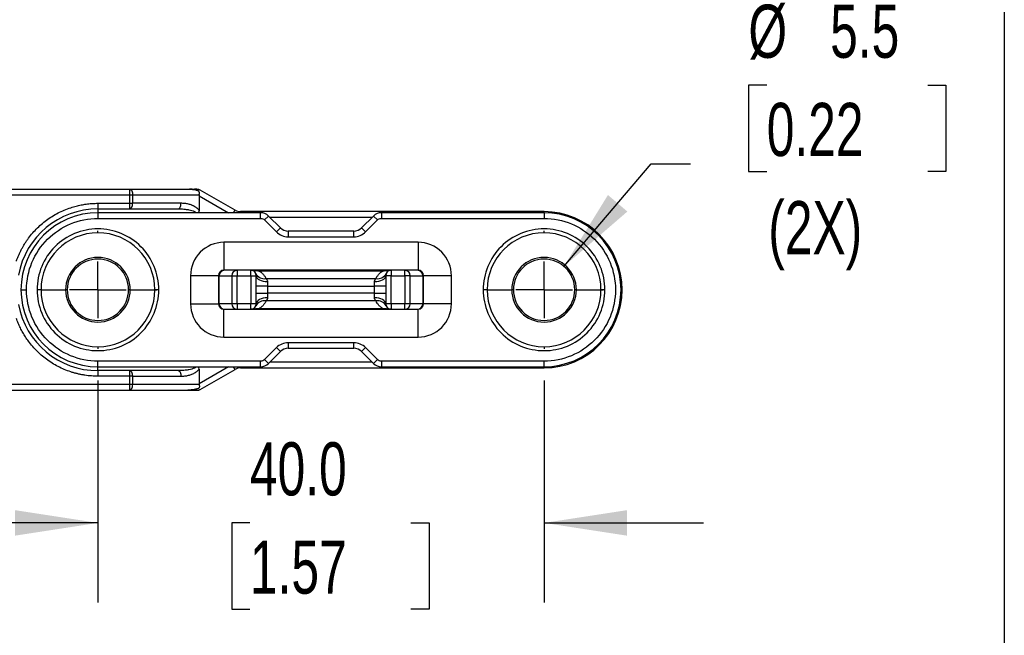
# Model space of a CAD drawing. Header units: millimetres. Extents: x 16 to 683, y 16 to 524.
# Tile 26 of 38: x 436 to 534, y 368 to 429. Entities that reach past the tile are written whole.
import ezdxf

# ---------------------------------------------------------------- set-up
doc = ezdxf.new("R2010")
doc.units = ezdxf.units.MM
doc.header["$LTSCALE"] = 2.5
doc.linetypes.add('CENTERX2', pattern=[20.32, 12.7, -2.54, 2.54, -2.54])
doc.layers.add('CENTER', color=40, linetype='CENTERX2')
doc.layers.add('DIMENSIONS', color=140, linetype='Continuous', lineweight=25)
doc.styles.add('SLDTEXTSTYLE0', font='TXT', dxfattribs={"width": 0.7})
doc.dimstyles.new('SLDDIMSTYLE13', dxfattribs={"dimtxt": 5.39502, "dimasz": 8.255, "dimexe": 0, "dimexo": 0.0625, "dimgap": 1.348755, "dimtad": 0, "dimtih": 1, "dimtoh": 1, "dimlfac": 0.9, "dimrnd": 1e-09, "dimzin": 4, "dimdsep": 46, "dimtxsty": 'SLDTEXTSTYLE0', "dimsah": 1, "dimcen": 0.09, "dimadec": 0, "dimazin": 1, "dimtfac": 1, "dimtmove": 0, "dimatfit": 0, "dimfxl": 0, "dimfrac": 2, "dimtolj": 1, "dimtzin": 12, "dimarcsym": 0})
doc.dimstyles.new('SLDDIMSTYLE14', dxfattribs={"dimtxt": 5.39502, "dimasz": 8.255, "dimexe": 0, "dimexo": 0.0625, "dimgap": 1.348755, "dimtad": 0, "dimtih": 1, "dimtoh": 1, "dimlfac": 0.9, "dimrnd": 1e-09, "dimzin": 12, "dimdsep": 46, "dimtxsty": 'SLDTEXTSTYLE0', "dimsah": 1, "dimcen": 0, "dimadec": 0, "dimazin": 3, "dimtfac": 1, "dimtofl": 0, "dimtmove": 0, "dimatfit": 3, "dimfxl": 0, "dimfrac": 2, "dimtolj": 1, "dimtzin": 12, "dimarcsym": 0})

# ---------------------------------------------------------------- blocks, each defined once
blk = doc.blocks.new('_D_31')
at = {"layer": 'DIMENSIONS'}
for p, q in [((510.492, 422.686), (508.681, 422.686)), ((508.681, 422.686), (508.681, 414.112)), ((526.524, 422.686), (528.336, 422.686)), ((528.336, 422.686), (528.336, 414.112)), ((490.287, 404.651), (498.973, 414.852)), ((498.973, 414.852), (502.9, 414.852)), ((508.681, 414.112), (510.492, 414.112)), ((528.336, 414.112), (526.524, 414.112))]:
    blk.add_line(p, q, dxfattribs=at)
blk.add_solid([(490.287, 404.651), (496.606, 410.113), (494.672, 411.759)], dxfattribs=at)
at = {"layer": 'DIMENSIONS', "char_height": 5.2917, "attachment_point": 1, "style": 'SLDTEXTSTYLE0'}
for s, insert in [('%%c', (508.664, 430.715)), ('5.5', (516.809, 430.715)), ('0.22', (510.492, 420.933)), ('(2X)', (510.644, 411.151))]:
    blk.add_mtext(s, dxfattribs=dict(at, insert=insert))
blk = doc.blocks.new('_D_32')
at = {"layer": 'DIMENSIONS'}
for p, q in [((443.862, 393.271), (443.862, 371.167)), ((488.306, 393.271), (488.306, 371.167)), ((443.862, 379.105), (427.987, 379.105)), ((459.005, 379.105), (457.193, 379.105)), ((457.193, 379.105), (457.193, 370.53)), ((475.037, 379.105), (476.848, 379.105)), ((476.848, 379.105), (476.848, 370.53)), ((488.306, 379.105), (504.181, 379.105)), ((457.193, 370.53), (459.005, 370.53)), ((476.848, 370.53), (475.037, 370.53))]:
    blk.add_line(p, q, dxfattribs=at)
for points in [[(443.862, 379.105), (435.607, 380.375), (435.607, 377.835)], [(488.306, 379.105), (496.561, 377.835), (496.561, 380.375)]]:
    blk.add_solid(points, dxfattribs=at)
at = {"layer": 'DIMENSIONS', "char_height": 5.2917, "attachment_point": 1, "style": 'SLDTEXTSTYLE0'}
for s, insert in [('40.0', (459.005, 387.134)), ('1.57', (459.005, 377.352))]:
    blk.add_mtext(s, dxfattribs=dict(at, insert=insert))
blk = doc.blocks.new('SW_CENTERMARKSYMBOL_14')
at = {"layer": 'CENTER', "color": 0}
for p, q in [((0, 5.644), (0, 5.878)), ((0, 0), (0, 2.822)), ((-5.644, 0), (-5.878, 0)), ((0, 0), (-2.822, 0)), ((0, 0), (0, -2.822)), ((0, 0), (2.822, 0)), ((5.644, 0), (5.878, 0)), ((0, -5.644), (0, -5.878))]:
    blk.add_line(p, q, dxfattribs=at)
blk = doc.blocks.new('SW_CENTERMARKSYMBOL_15')
at = {"layer": 'CENTER', "color": 0}
for p, q in [((0, 5.644), (0, 5.878)), ((0, 0), (0, 2.822)), ((-5.644, 0), (-5.878, 0)), ((0, 0), (-2.822, 0)), ((0, 0), (0, -2.822)), ((0, 0), (2.822, 0)), ((5.644, 0), (5.878, 0)), ((0, -5.644), (0, -5.878))]:
    blk.add_line(p, q, dxfattribs=at)

msp = doc.modelspace()

# ---------------------------------------------------------------- linework, layer by layer
for p, q in [((447.046147, 412.324104), (426.639452, 412.324104)), ((447.046147, 411.768548), (447.046147, 412.324104)), ((452.819649, 412.324104), (447.046147, 412.324104)), ((457.521928, 410.250742), (454.059678, 412.249674)), ((427.916475, 411.768548), (447.046147, 411.768548)), ((447.046147, 410.935215), (447.046147, 411.768548)), ((447.046147, 411.768548), (447.323924, 411.768548)), ((447.323924, 410.935215), (447.323924, 411.768548)), ((447.323924, 411.768548), (453.94063, 411.768548)), ((453.93076, 411.682604), (453.93076, 410.22393)), ((453.93076, 411.682604), (456.861101, 409.990771)), ((443.861674, 410.935215), (447.046147, 410.935215)), ((443.861674, 410.935215), (443.861674, 410.37966)), ((443.861674, 410.37966), (447.046147, 410.37966)), ((443.861674, 410.37966), (443.861674, 409.990771)), ((447.046147, 410.37966), (447.046147, 410.935215)), ((447.046147, 410.935215), (447.323924, 410.935215)), ((447.046147, 410.37966), (451.857399, 410.37966)), ((452.135177, 410.935215), (447.323924, 410.935215)), ((457.371833, 409.990771), (457.521928, 410.250742)), ((488.306118, 410.101882), (458.077484, 410.101882)), ((458.077484, 410.101882), (458.077484, 409.990771)), ((488.306118, 409.990771), (488.306118, 410.101882)), ((443.861674, 409.990771), (443.861674, 409.435215)), ((460.068103, 409.990771), (443.861674, 409.990771)), ((443.861674, 409.435215), (460.068103, 409.435215)), ((460.068103, 409.435215), (460.068103, 409.990771)), ((460.46094, 409.272497), (460.853778, 409.665334)), ((460.46094, 409.272497), (461.6434, 408.090037)), ((462.036237, 408.482874), (460.853778, 409.665334)), ((460.972785, 409.546326), (471.195007, 409.546326)), ((471.314015, 409.665334), (470.131555, 408.482874)), ((470.524392, 408.090037), (471.706852, 409.272497)), ((471.314015, 409.665334), (471.706852, 409.272497)), ((488.306118, 409.990771), (472.099689, 409.990771)), ((472.099689, 409.990771), (472.099689, 409.435215)), ((472.099689, 409.435215), (488.306118, 409.435215)), ((488.306118, 409.990771), (488.306118, 409.435215)), ((462.036237, 408.482874), (461.6434, 408.090037)), ((462.821911, 408.157437), (462.821911, 407.601882)), ((469.345881, 408.157437), (462.821911, 408.157437)), ((469.345881, 407.601882), (469.345881, 408.157437)), ((470.524392, 408.090037), (470.131555, 408.482874)), ((462.821911, 407.601882), (469.345881, 407.601882)), ((456.41723, 407.046326), (456.41723, 404.268548)), ((475.750563, 407.046326), (456.41723, 407.046326)), ((475.750563, 407.046326), (475.750563, 404.268548)), ((457.732411, 404.268548), (456.47402, 404.268548)), ((457.732411, 404.268548), (457.732411, 403.712993)), ((459.083896, 404.268548), (457.732411, 404.268548)), ((459.083896, 403.712993), (459.083896, 404.268548)), ((459.890897, 404.209006), (459.890897, 404.268548)), ((472.276895, 404.268548), (459.890897, 404.268548)), ((459.890897, 404.209004), (472.276895, 404.209004)), ((472.276895, 404.209004), (472.276895, 404.268548)), ((473.083896, 404.268548), (473.083896, 403.712993)), ((474.435381, 404.268548), (473.083896, 404.268548)), ((474.435381, 403.712993), (474.435381, 404.268548)), ((475.693773, 404.268548), (474.435381, 404.268548)), ((455.861674, 403.712993), (453.083896, 403.712993)), ((453.083896, 403.712993), (453.083896, 400.935215)), ((455.861674, 403.712993), (455.937394, 403.712993)), ((455.861674, 403.712993), (455.861674, 400.935215)), ((455.937394, 403.712993), (457.195786, 403.712993)), ((455.937394, 400.935215), (455.937394, 403.712993)), ((457.195786, 403.712993), (457.732411, 403.712993)), ((457.195786, 403.712993), (457.195786, 400.935215)), ((457.732411, 400.935215), (457.732411, 403.712993)), ((457.732411, 403.712993), (459.083896, 403.712993)), ((459.083896, 403.712993), (459.639452, 403.712993)), ((459.083896, 403.712993), (459.083896, 400.935215)), ((459.639452, 400.935215), (459.639452, 403.712993)), ((460.603804, 403.434598), (471.563989, 403.434598)), ((472.528341, 403.712993), (472.528341, 400.935215)), ((473.083896, 403.712993), (472.528341, 403.712993)), ((473.083896, 400.935215), (473.083896, 403.712993)), ((473.083896, 403.712993), (474.435381, 403.712993)), ((474.435381, 403.712993), (474.435381, 400.935215)), ((474.972007, 403.712993), (474.435381, 403.712993)), ((474.972007, 400.935215), (474.972007, 403.712993)), ((474.972007, 403.712993), (476.230398, 403.712993)), ((476.230398, 403.712993), (476.230398, 400.935215)), ((476.230398, 403.712993), (476.306118, 403.712993)), ((476.306118, 400.935215), (476.306118, 403.712993)), ((479.083896, 403.712993), (476.306118, 403.712993)), ((479.083896, 400.935215), (479.083896, 403.712993)), ((436.195007, 402.324104), (436.750563, 402.324104)), ((438.191059, 402.324104), (437.798222, 402.324104)), ((438.191059, 402.324104), (440.6434, 402.324104)), ((440.806118, 402.324104), (440.6434, 402.324104)), ((447.079948, 402.324104), (446.91723, 402.324104)), ((447.079948, 402.324104), (449.532289, 402.324104)), ((449.925126, 402.324104), (449.532289, 402.324104)), ((460.750563, 402.664798), (459.639452, 402.664798)), ((460.750563, 403.130662), (460.750563, 402.664798)), ((460.750563, 402.664798), (460.750563, 401.98341)), ((460.750563, 402.664798), (471.41723, 402.664798)), ((471.41723, 402.664798), (471.41723, 403.130662)), ((471.41723, 401.98341), (471.41723, 402.664798)), ((472.528341, 402.664798), (471.41723, 402.664798)), ((482.635504, 402.324104), (482.242666, 402.324104)), ((482.635504, 402.324104), (485.087844, 402.324104)), ((485.250563, 402.324104), (485.087844, 402.324104)), ((491.524392, 402.324104), (491.361674, 402.324104)), ((491.524392, 402.324104), (493.976733, 402.324104)), ((494.36957, 402.324104), (493.976733, 402.324104)), ((495.972785, 402.324104), (496.083896, 402.324104)), ((459.639452, 401.98341), (460.750563, 401.98341)), ((471.563989, 401.21361), (460.603804, 401.21361)), ((460.750563, 401.98341), (460.750563, 401.517546)), ((471.41723, 401.98341), (460.750563, 401.98341)), ((471.41723, 401.98341), (472.528341, 401.98341)), ((471.41723, 401.517546), (471.41723, 401.98341)), ((453.083896, 400.935215), (455.861674, 400.935215)), ((455.937394, 400.935215), (455.861674, 400.935215)), ((457.195786, 400.935215), (455.937394, 400.935215)), ((456.41723, 397.601882), (456.41723, 400.37966)), ((456.47402, 400.37966), (457.732411, 400.37966)), ((457.732411, 400.935215), (457.195786, 400.935215)), ((459.083896, 400.935215), (457.732411, 400.935215)), ((457.732411, 400.935215), (457.732411, 400.37966)), ((457.732411, 400.37966), (459.083896, 400.37966)), ((459.639452, 400.935215), (459.083896, 400.935215)), ((459.083896, 400.37966), (459.083896, 400.935215)), ((472.276895, 400.439204), (459.890897, 400.439204)), ((459.890897, 400.439204), (459.890897, 400.37966)), ((459.890897, 400.37966), (472.276895, 400.37966)), ((472.276895, 400.439202), (472.276895, 400.37966)), ((473.083896, 400.935215), (472.528341, 400.935215)), ((473.083896, 400.935215), (473.083896, 400.37966)), ((474.435381, 400.935215), (473.083896, 400.935215)), ((473.083896, 400.37966), (474.435381, 400.37966)), ((474.972007, 400.935215), (474.435381, 400.935215)), ((474.435381, 400.37966), (474.435381, 400.935215)), ((474.435381, 400.37966), (475.693773, 400.37966)), ((476.230398, 400.935215), (474.972007, 400.935215)), ((475.750563, 397.601882), (475.750563, 400.37966)), ((476.230398, 400.935215), (476.306118, 400.935215)), ((479.083896, 400.935215), (476.306118, 400.935215)), ((456.41723, 397.601882), (475.750563, 397.601882)), ((461.6434, 396.558171), (460.46094, 395.375711)), ((461.6434, 396.558171), (462.036237, 396.165334)), ((469.345881, 397.046326), (462.821911, 397.046326)), ((462.821911, 397.046326), (462.821911, 396.490771)), ((462.821911, 396.490771), (469.345881, 396.490771)), ((469.345881, 396.490771), (469.345881, 397.046326)), ((470.131555, 396.165334), (470.524392, 396.558171)), ((471.706852, 395.375711), (470.524392, 396.558171)), ((460.853778, 394.982874), (460.46094, 395.375711)), ((460.853778, 394.982874), (462.036237, 396.165334)), ((470.131555, 396.165334), (471.314015, 394.982874)), ((471.706852, 395.375711), (471.314015, 394.982874)), ((460.068103, 395.212993), (443.861674, 395.212993)), ((443.861674, 394.657437), (443.861674, 395.212993)), ((443.861674, 394.657437), (460.068103, 394.657437)), ((443.861674, 394.268548), (443.861674, 394.657437)), ((456.861101, 394.657437), (453.93076, 392.965604)), ((453.93076, 394.424278), (453.93076, 392.965604)), ((454.059678, 392.398534), (457.521928, 394.397466)), ((457.521928, 394.397466), (457.371833, 394.657437)), ((458.077484, 394.657437), (458.077484, 394.546326)), ((458.077484, 394.546326), (488.306118, 394.546326)), ((460.068103, 394.657437), (460.068103, 395.212993)), ((471.195007, 395.101882), (460.972785, 395.101882)), ((488.306118, 395.212993), (472.099689, 395.212993)), ((472.099689, 395.212993), (472.099689, 394.657437)), ((472.099689, 394.657437), (488.306118, 394.657437)), ((488.306118, 394.657437), (488.306118, 395.212993)), ((488.306118, 394.657437), (488.306118, 394.546326)), ((447.046147, 394.268548), (443.861674, 394.268548)), ((443.861674, 394.268548), (443.861674, 393.712993)), ((447.046147, 393.712993), (443.861674, 393.712993)), ((447.046147, 393.712993), (447.046147, 394.268548)), ((451.857399, 394.268548), (447.046147, 394.268548)), ((447.046147, 392.87966), (447.046147, 393.712993)), ((447.323924, 393.712993), (447.046147, 393.712993)), ((447.323924, 392.87966), (447.323924, 393.712993)), ((447.323924, 393.712993), (452.135177, 393.712993)), ((447.046147, 392.87966), (427.916475, 392.87966)), ((447.046147, 392.324104), (447.046147, 392.87966)), ((447.323924, 392.87966), (447.046147, 392.87966)), ((453.94063, 392.87966), (447.323924, 392.87966)), ((426.639452, 392.324104), (447.046147, 392.324104)), ((447.046147, 392.324104), (452.819649, 392.324104)), ((452.819649, 392.324104), (453.7819, 392.324104))]:
    msp.add_line(p, q)
at = {"flags": 128}
for points in [[(447.046147, 412.324104), (447.100338, 412.313429), (447.152448, 412.281815), (447.200472, 412.230476), (447.242565, 412.161386), (447.27711, 412.077199), (447.30278, 411.98115), (447.318587, 411.876932), (447.323924, 411.768548)], [(451.857399, 410.37966), (451.911591, 410.390334), (451.9637, 410.421949), (452.011724, 410.473288), (452.053817, 410.542378), (452.088363, 410.626565), (452.114032, 410.722613), (452.129839, 410.826832), (452.135177, 410.935215)], [(459.639452, 403.712993), (459.660801, 403.599386), (459.72403, 403.490145), (459.826708, 403.389467), (459.964889, 403.301223), (460.133263, 403.228803), (460.325359, 403.17499), (460.533796, 403.141852), (460.750563, 403.130662)], [(471.41723, 403.130662), (471.633997, 403.141852), (471.842433, 403.17499), (472.03453, 403.228803), (472.202904, 403.301223), (472.341085, 403.389467), (472.443762, 403.490145), (472.506991, 403.599386), (472.528341, 403.712993)], [(460.750563, 401.517546), (460.533796, 401.506356), (460.325359, 401.473218), (460.133263, 401.419405), (459.964889, 401.346985), (459.826708, 401.258741), (459.72403, 401.158063), (459.660801, 401.048822), (459.639452, 400.935215)], [(472.528341, 400.935215), (472.506991, 401.048822), (472.443762, 401.158063), (472.341085, 401.258741), (472.202904, 401.346985), (472.03453, 401.419405), (471.842433, 401.473218), (471.633997, 401.506356), (471.41723, 401.517546)], [(451.857399, 394.268548), (451.911591, 394.257874), (451.9637, 394.226259), (452.011724, 394.17492), (452.053817, 394.10583), (452.088363, 394.021643), (452.114032, 393.925595), (452.129839, 393.821376), (452.135177, 393.712993)]]:
    msp.add_lwpolyline(points, dxfattribs=at)
for centre, radius, start, end in [((453.7819, 411.768548), 0.555556, 60, 90), ((443.861674, 402.324104), 8.055556, 90, 169.61249729), ((458.077484, 411.212993), 1.111111, 240, 270), ((488.306118, 402.324104), 7.777778, 0, 90), ((443.861674, 402.324104), 7.666667, 90, 180), ((460.068103, 408.87966), 1.111111, 45, 90), ((472.099689, 408.87966), 1.111111, 90, 135), ((488.306118, 402.324104), 7.666667, 0, 90), ((462.821911, 409.268548), 1.111111, 225, 270), ((469.345881, 409.268548), 1.111111, 270, 315), ((443.861674, 402.324104), 5.670615, 0, 180), ((488.306118, 402.324104), 5.670615, 0, 180), ((443.861674, 402.324104), 3.218274, 0, 180), ((443.861674, 402.324104), 3.055556, 0, 180), ((488.306118, 402.324104), 3.218274, 0, 180), ((488.306118, 402.324104), 3.055556, 0, 180), ((456.41723, 403.712993), 0.555556, 90, 180), ((456.483652, 403.722297), 0.546337, 91.01018511, 180.9757605), ((457.742043, 403.722297), 0.546337, 91.01018511, 180.9757605), ((459.083896, 403.712993), 0.555556, 0, 90), ((473.083896, 403.712993), 0.555556, 90, 180), ((474.425749, 403.722297), 0.546337, 359.0242395, 88.98981489), ((475.684141, 403.722297), 0.546337, 359.0242395, 88.98981489), ((475.750563, 403.712993), 0.555556, 0, 90), ((460.443465, 404.380762), 0.959653, 207.27800794, 279.61805578), ((471.724327, 404.380762), 0.959653, 260.38194014, 332.72204344), ((443.861674, 402.324104), 7.666667, 180, 270), ((443.861674, 402.324104), 5.670615, 180, 0), ((443.861674, 402.324104), 3.218274, 180, 0), ((443.861674, 402.324104), 3.055556, 180, 0), ((488.306118, 402.324104), 5.670615, 180, 0), ((488.306118, 402.324104), 3.218274, 180, 0), ((488.306118, 402.324104), 3.055556, 180, 0), ((488.306118, 402.324104), 7.666667, 270, 0), ((488.306118, 402.324104), 7.777778, 270, 0), ((460.443465, 400.267446), 0.959653, 80.38194014, 152.72204345), ((471.724327, 400.267446), 0.959653, 27.27800794, 99.61805578), ((443.861674, 402.324104), 8.055556, 190.38750271, 270), ((456.41723, 400.935215), 0.555556, 180, 270), ((456.483652, 400.925911), 0.546337, 179.0242395, 268.98981489), ((457.742043, 400.925911), 0.546337, 179.0242395, 268.98981489), ((459.083896, 400.935215), 0.555556, 270, 0), ((473.083896, 400.935215), 0.555556, 180, 270), ((474.425749, 400.925911), 0.546337, 271.01018511, 0.9757605), ((475.684141, 400.925911), 0.546337, 271.01018511, 0.9757605), ((475.750563, 400.935215), 0.555556, 270, 0), ((462.821911, 395.37966), 1.111111, 90, 135), ((469.345881, 395.37966), 1.111111, 45, 90), ((458.077484, 393.435215), 1.111111, 90, 120), ((460.068103, 395.768548), 1.111111, 270, 315), ((472.099689, 395.768548), 1.111111, 225, 270)]:
    msp.add_arc(centre, radius, start, end)
for points, knots in [([(453.7819, 412.324104), (453.762633, 412.324125), (453.721922, 412.324168), (453.651235, 412.324289), (453.569743, 412.324283), (453.476783, 412.324187), (453.337767, 412.323963), (453.118329, 412.32514), (452.930854, 412.32449), (452.819649, 412.324104)], [0, 0, 0, 0, 0.072793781, 0.153818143, 0.243391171, 0.341748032, 0.449066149, 0.673201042, 1, 1, 1, 1]), ([(453.94063, 411.768548), (453.947734, 411.794956), (453.961182, 411.844948), (453.970133, 411.91575), (453.970916, 411.977141), (453.964284, 412.029235), (453.951496, 412.072494), (453.933345, 412.107649), (453.909958, 412.136054), (453.880995, 412.157921), (453.851149, 412.171171), (453.812934, 412.180429), (453.75379, 412.195811), (453.673109, 412.214493), (453.5127, 412.24944), (453.29916, 412.287416), (453.043668, 412.318191), (452.888599, 412.322284), (452.819649, 412.324104)], [0, 0, 0, 0, 0.054238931, 0.102680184, 0.145491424, 0.182917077, 0.215324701, 0.243281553, 0.267668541, 0.291159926, 0.31425622, 0.330072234, 0.370377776, 0.436639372, 0.495834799, 0.697610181, 0.865546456, 1, 1, 1, 1]), ([(453.94063, 411.768548), (453.93776, 411.754837), (453.93185, 411.726597), (453.93113, 411.697549), (453.93076, 411.682604)], [0, 0, 0, 0, 0.485503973, 1, 1, 1, 1]), ([(435.734736, 405.170877), (435.771699, 405.272894), (435.845468, 405.4765), (435.970281, 405.775913), (436.105114, 406.069893), (436.250995, 406.35808), (436.407648, 406.640567), (436.575142, 406.917326), (436.753475, 407.188372), (437.142141, 407.733624), (437.810783, 408.503211), (438.859304, 409.37641), (440.030223, 410.077479), (441.037996, 410.478111), (441.807957, 410.692321), (442.314669, 410.801078), (442.826118, 410.878159), (443.342325, 410.926358), (443.688237, 410.932257), (443.861674, 410.935215)], [0, 0, 0, 0, 0.030650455, 0.061172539, 0.091609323, 0.122004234, 0.152400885, 0.182842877, 0.213373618, 0.244036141, 0.371995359, 0.500010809, 0.627970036, 0.755985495, 0.804957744, 0.853667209, 0.902291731, 0.95101008, 1, 1, 1, 1]), ([(447.046147, 410.37966), (447.118869, 410.37966), (447.191143, 410.439534), (447.293987, 410.645223), (447.323924, 410.789771), (447.323924, 410.935215)], [0, 0, 0, 0, 0.5, 0.5, 1, 1, 1, 1]), ([(451.857399, 410.37966), (451.996904, 410.377177), (452.233408, 410.372969), (452.591967, 410.340838), (452.906797, 410.293813), (453.211271, 410.225294), (453.449237, 410.138371), (453.612985, 410.066277), (453.67237, 410.003777), (453.684728, 409.990771)], [0, 0, 0, 0, 0.22117672, 0.374962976, 0.569772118, 0.725640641, 0.866568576, 0.972233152, 1, 1, 1, 1]), ([(453.930758, 410.223928), (453.912341, 410.249736), (453.875303, 410.301633), (453.811533, 410.371331), (453.743323, 410.4358), (453.671336, 410.494513), (453.597, 410.547799), (453.521386, 410.595817), (453.445516, 410.638776), (453.370309, 410.676899), (453.296652, 410.710584), (453.138064, 410.776433), (452.880445, 410.855959), (452.515388, 410.923413), (452.263249, 410.93124), (452.135177, 410.935215)], [0, 0, 0, 0, 0.044434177, 0.089355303, 0.134541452, 0.179716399, 0.22458084, 0.268832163, 0.312171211, 0.354295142, 0.394922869, 0.433800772, 0.613043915, 0.803448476, 1, 1, 1, 1]), ([(453.93076, 410.22393), (453.928015, 410.149604), (453.925012, 410.068319), (453.890254, 409.996886), (453.887279, 409.990771)], [0, 0, 0, 0, 0.914395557, 1, 1, 1, 1]), ([(436.750563, 402.324104), (436.750563, 404.210035), (437.499805, 406.018865), (440.166913, 408.685973), (441.975743, 409.435215), (443.861674, 409.435215)], [0, 0, 0, 0, 0.5, 0.5, 1, 1, 1, 1]), ([(488.306118, 409.435215), (490.192049, 409.435215), (492.000879, 408.685973), (494.667988, 406.018865), (495.41723, 404.210035), (495.41723, 400.438173), (494.667988, 398.629343), (492.000879, 395.962235), (490.192049, 395.212993), (488.306118, 395.212993)], [0, 0, 0, 0, 0.25, 0.25, 0.5, 0.5, 0.75, 0.75, 1, 1, 1, 1]), ([(449.925126, 402.324104), (449.925126, 403.932186), (449.286268, 405.474526), (447.012096, 407.748698), (445.469756, 408.387556), (442.253592, 408.387556), (440.711252, 407.748698), (438.43708, 405.474526), (437.798222, 403.932186), (437.798222, 402.324104)], [0, 0, 0, 0, 0.25, 0.25, 0.5, 0.5, 0.75, 0.75, 1, 1, 1, 1]), ([(494.36957, 402.324104), (494.36957, 403.932186), (493.730712, 405.474526), (491.456541, 407.748698), (489.9142, 408.387556), (486.698036, 408.387556), (485.155696, 407.748698), (482.881525, 405.474526), (482.242666, 403.932186), (482.242666, 402.324104)], [0, 0, 0, 0, 0.25, 0.25, 0.5, 0.5, 0.75, 0.75, 1, 1, 1, 1]), ([(479.083896, 403.712993), (479.083896, 404.597023), (478.732689, 405.444912), (477.482482, 406.695119), (476.634593, 407.046326), (475.750563, 407.046326)], [0, 0, 0, 0, 0.5, 0.5, 1, 1, 1, 1]), ([(459.083896, 404.268548), (459.133638, 404.268548), (459.16222, 404.265398), (459.225022, 404.26095), (459.256213, 404.258606), (459.351333, 404.251481), (459.417088, 404.246522), (459.617215, 404.231266), (459.755688, 404.220408), (459.890897, 404.209006)], [0, 0, 0, 0, 0.125, 0.125, 0.25, 0.25, 0.5, 0.5, 1, 1, 1, 1]), ([(459.890897, 404.268548), (459.807969, 404.268548), (459.647341, 404.268548), (459.416976, 404.268548), (459.242225, 404.268548), (459.165721, 404.268548), (459.140678, 404.268548)], [0, 0, 0, 0, 0.296232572, 0.573785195, 0.860483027, 1, 1, 1, 1]), ([(459.890897, 404.209004), (459.922215, 404.190891), (459.986152, 404.153911), (460.073775, 404.09306), (460.157721, 404.027056), (460.237244, 403.955544), (460.352349, 403.837736), (460.488067, 403.665079), (460.564299, 403.513268), (460.603804, 403.434598)], [0, 0, 0, 0, 0.083382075, 0.170229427, 0.260918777, 0.355781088, 0.455105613, 0.717628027, 1, 1, 1, 1]), ([(471.563989, 403.434598), (471.583129, 403.47474), (471.620715, 403.553564), (471.690074, 403.667874), (471.767805, 403.776365), (471.863132, 403.888972), (471.978831, 404.002378), (472.117005, 404.113655), (472.224855, 404.17797), (472.276895, 404.209004)], [0, 0, 0, 0, 0.143731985, 0.282240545, 0.415879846, 0.545044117, 0.707927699, 0.859066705, 1, 1, 1, 1]), ([(472.276895, 404.209004), (472.411284, 404.220338), (472.550328, 404.231248), (472.75045, 404.246504), (472.81633, 404.251472), (472.911491, 404.2586), (472.942781, 404.260952), (473.005773, 404.265412), (473.033888, 404.268548), (473.083896, 404.268548)], [0, 0, 0, 0, 0.5, 0.5, 0.75, 0.75, 0.875, 0.875, 1, 1, 1, 1]), ([(473.083896, 404.268548), (473.061492, 404.268548), (473.008959, 404.268548), (472.888667, 404.268548), (472.818706, 404.268548), (472.599076, 404.268548), (472.436028, 404.268548), (472.276895, 404.268548)], [0, 0, 0, 0, 0.25, 0.25, 0.5, 0.5, 1, 1, 1, 1]), ([(460.603804, 403.434598), (460.618048, 403.419699), (460.643899, 403.392661), (460.67694, 403.349181), (460.711006, 403.295189), (460.742114, 403.226114), (460.747885, 403.160918), (460.750563, 403.130662)], [0, 0, 0, 0, 0.203893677, 0.370028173, 0.498555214, 0.767290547, 1, 1, 1, 1]), ([(471.41723, 403.130662), (471.417848, 403.145407), (471.419128, 403.175923), (471.428763, 403.220386), (471.443905, 403.26501), (471.468105, 403.315161), (471.508619, 403.375399), (471.543549, 403.412745), (471.563989, 403.434598)], [0, 0, 0, 0, 0.112022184, 0.231847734, 0.360606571, 0.499210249, 0.706969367, 1, 1, 1, 1]), ([(443.861674, 395.212993), (441.975743, 395.212993), (440.166913, 395.962235), (437.499805, 398.629343), (436.750563, 400.438173), (436.750563, 402.324104)], [0, 0, 0, 0, 0.5, 0.5, 1, 1, 1, 1]), ([(437.798222, 402.324104), (437.798222, 400.716022), (438.43708, 399.173682), (440.711252, 396.89951), (442.253592, 396.260652), (445.469756, 396.260652), (447.012096, 396.89951), (449.286268, 399.173682), (449.925126, 400.716022), (449.925126, 402.324104)], [0, 0, 0, 0, 0.25, 0.25, 0.5, 0.5, 0.75, 0.75, 1, 1, 1, 1]), ([(482.242666, 402.324104), (482.242666, 400.716022), (482.881525, 399.173682), (485.155696, 396.89951), (486.698036, 396.260652), (489.9142, 396.260652), (491.456541, 396.89951), (493.730712, 399.173682), (494.36957, 400.716022), (494.36957, 402.324104)], [0, 0, 0, 0, 0.25, 0.25, 0.5, 0.5, 0.75, 0.75, 1, 1, 1, 1]), ([(460.603804, 401.21361), (460.584663, 401.173468), (460.547077, 401.094644), (460.477718, 400.980334), (460.399987, 400.871843), (460.30466, 400.759236), (460.188962, 400.64583), (460.050787, 400.534553), (459.942938, 400.470238), (459.890897, 400.439204)], [0, 0, 0, 0, 0.143731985, 0.282240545, 0.415879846, 0.545044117, 0.707927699, 0.859066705, 1, 1, 1, 1]), ([(460.750563, 401.517546), (460.749944, 401.502801), (460.748665, 401.472285), (460.739029, 401.427822), (460.723888, 401.383198), (460.699688, 401.333047), (460.659174, 401.272809), (460.624243, 401.235463), (460.603804, 401.21361)], [0, 0, 0, 0, 0.112022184, 0.231847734, 0.360606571, 0.499210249, 0.706969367, 1, 1, 1, 1]), ([(471.563989, 401.21361), (471.549744, 401.228509), (471.523894, 401.255547), (471.490853, 401.299027), (471.456786, 401.353019), (471.425678, 401.422094), (471.419907, 401.48729), (471.41723, 401.517546)], [0, 0, 0, 0, 0.203893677, 0.370028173, 0.498555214, 0.767290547, 1, 1, 1, 1]), ([(472.276895, 400.439204), (472.245578, 400.457317), (472.181641, 400.494297), (472.094018, 400.555148), (472.010072, 400.621152), (471.930548, 400.692664), (471.815444, 400.810472), (471.679725, 400.983129), (471.603493, 401.13494), (471.563989, 401.21361)], [0, 0, 0, 0, 0.083382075, 0.170229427, 0.260918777, 0.355781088, 0.455105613, 0.717628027, 1, 1, 1, 1]), ([(459.890897, 400.439204), (459.756508, 400.42787), (459.617464, 400.41696), (459.417342, 400.401704), (459.351462, 400.396736), (459.256301, 400.389608), (459.225012, 400.387256), (459.16202, 400.382796), (459.133904, 400.37966), (459.083896, 400.37966)], [0, 0, 0, 0, 0.5, 0.5, 0.75, 0.75, 0.875, 0.875, 1, 1, 1, 1]), ([(459.083896, 400.37966), (459.1063, 400.37966), (459.158834, 400.37966), (459.279125, 400.37966), (459.349086, 400.37966), (459.568717, 400.37966), (459.731764, 400.37966), (459.890897, 400.37966)], [0, 0, 0, 0, 0.25, 0.25, 0.5, 0.5, 1, 1, 1, 1]), ([(473.083896, 400.37966), (473.034155, 400.37966), (473.005573, 400.38281), (472.94277, 400.387258), (472.911579, 400.389602), (472.81646, 400.396727), (472.750704, 400.401686), (472.550578, 400.416942), (472.412104, 400.4278), (472.276895, 400.439202)], [0, 0, 0, 0, 0.125, 0.125, 0.25, 0.25, 0.5, 0.5, 1, 1, 1, 1]), ([(472.276895, 400.37966), (472.359824, 400.37966), (472.520451, 400.37966), (472.750816, 400.37966), (472.925567, 400.37966), (473.002072, 400.37966), (473.027114, 400.37966)], [0, 0, 0, 0, 0.2962325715, 0.5737851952, 0.8604830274, 1, 1, 1, 1]), ([(443.861674, 393.712993), (443.753174, 393.714151), (443.536628, 393.716462), (443.212788, 393.735273), (442.890762, 393.765338), (442.570552, 393.807743), (442.252159, 393.8622), (441.93559, 393.928782), (441.620828, 394.007481), (440.977744, 394.194037), (440.030379, 394.570665), (438.859643, 395.271557), (437.810895, 396.144871), (437.099628, 396.963534), (436.642918, 397.619386), (436.37276, 398.061653), (436.130932, 398.518863), (435.914789, 398.990111), (435.794865, 399.314624), (435.734736, 399.477331)], [0, 0, 0, 0, 0.030650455, 0.061172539, 0.091609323, 0.122004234, 0.152400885, 0.182842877, 0.213373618, 0.244036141, 0.371995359, 0.500010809, 0.627970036, 0.755985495, 0.804957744, 0.853667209, 0.902291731, 0.95101008, 1, 1, 1, 1]), ([(453.684726, 394.657437), (453.672369, 394.644431), (453.612993, 394.581936), (453.449246, 394.509842), (453.211293, 394.422921), (452.906811, 394.354397), (452.591991, 394.307373), (452.233419, 394.27524), (451.996915, 394.271031), (451.857399, 394.268548)], [0, 0, 0, 0, 0.027765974, 0.133415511, 0.274358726, 0.430205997, 0.625036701, 0.778806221, 1, 1, 1, 1]), ([(452.135177, 393.712993), (452.199494, 393.714106), (452.327534, 393.716322), (452.51779, 393.733915), (452.704064, 393.761446), (452.884668, 393.799529), (453.057916, 393.847487), (453.232272, 393.908508), (453.404005, 393.98445), (453.568555, 394.077809), (453.712084, 394.182599), (453.834988, 394.295124), (453.899804, 394.382538), (453.930756, 394.424282)], [0, 0, 0, 0, 0.098748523, 0.196585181, 0.292881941, 0.387008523, 0.478345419, 0.566299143, 0.666586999, 0.760408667, 0.84727219, 0.927065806, 1, 1, 1, 1]), ([(453.93076, 394.424278), (453.928072, 394.49851), (453.925127, 394.579826), (453.890249, 394.651218), (453.88721, 394.657437)], [0, 0, 0, 0, 0.9128819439, 1, 1, 1, 1]), ([(447.323924, 393.712993), (447.323924, 393.858437), (447.293987, 394.002985), (447.191143, 394.208675), (447.118869, 394.268548), (447.046147, 394.268548)], [0, 0, 0, 0, 0.5, 0.5, 1, 1, 1, 1]), ([(447.046147, 392.324104), (447.118869, 392.324104), (447.191143, 392.383978), (447.293987, 392.589667), (447.323924, 392.734215), (447.323924, 392.87966)], [0, 0, 0, 0, 0.5, 0.5, 1, 1, 1, 1]), ([(453.94063, 392.87966), (453.946651, 392.857976), (453.958367, 392.815783), (453.968136, 392.754407), (453.971192, 392.697102), (453.966406, 392.634557), (453.950438, 392.572284), (453.917182, 392.520962), (453.888526, 392.497575), (453.876348, 392.490168), (453.873803, 392.488694), (453.86995, 392.486536), (453.861363, 392.482134), (453.845353, 392.475566), (453.812597, 392.467699), (453.7537, 392.452374), (453.67329, 392.433771), (453.512913, 392.398755), (453.299188, 392.361396), (453.043699, 392.330569), (452.888614, 392.326094), (452.819649, 392.324104)], [0, 0, 0, 0, 0.044508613, 0.086606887, 0.126604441, 0.164862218, 0.221719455, 0.267084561, 0.290598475, 0.29346986, 0.294904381, 0.296338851, 0.30208641, 0.313745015, 0.330190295, 0.369908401, 0.435833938, 0.495458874, 0.697355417, 0.865416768, 1, 1, 1, 1]), ([(453.7819, 392.324104), (453.80037, 392.324697), (453.841802, 392.326027), (453.907935, 392.337436), (453.98344, 392.359076), (454.033013, 392.384734), (454.059678, 392.398534)], [0, 0, 0, 0, 0.183149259, 0.410824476, 0.683096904, 1, 1, 1, 1]), ([(453.93076, 392.965604), (453.93113, 392.950659), (453.93185, 392.921611), (453.93776, 392.893371), (453.94063, 392.87966)], [0, 0, 0, 0, 0.514496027, 1, 1, 1, 1])]:
    msp.add_open_spline(points, degree=3, knots=knots)
for points in [[(460.068103, 409.435215), (460.215442, 409.435215), (460.356757, 409.376681), (460.46094, 409.272497)], [(471.706852, 409.272497), (471.811036, 409.376681), (471.952351, 409.435215), (472.099689, 409.435215)], [(461.6434, 408.090037), (461.955952, 407.777485), (462.379896, 407.601882), (462.821911, 407.601882)], [(469.345881, 407.601882), (469.787896, 407.601882), (470.211841, 407.777485), (470.524392, 408.090037)], [(456.41723, 407.046326), (454.577513, 407.046326), (453.083896, 405.55271), (453.083896, 403.712993)], [(456.47402, 404.268548), (456.436323, 404.268548), (456.41723, 404.268548), (456.41723, 404.268548)], [(475.750563, 404.268548), (475.750563, 404.268548), (475.73147, 404.268548), (475.693773, 404.268548)], [(453.083896, 400.935215), (453.083896, 399.095498), (454.577513, 397.601882), (456.41723, 397.601882)], [(456.41723, 400.37966), (456.41723, 400.37966), (456.436323, 400.37966), (456.47402, 400.37966)], [(475.693773, 400.37966), (475.73147, 400.37966), (475.750563, 400.37966), (475.750563, 400.37966)], [(475.750563, 397.601882), (477.59028, 397.601882), (479.083896, 399.095498), (479.083896, 400.935215)], [(462.821911, 397.046326), (462.379896, 397.046326), (461.955952, 396.870723), (461.6434, 396.558171)], [(470.524392, 396.558171), (470.211841, 396.870723), (469.787896, 397.046326), (469.345881, 397.046326)], [(460.46094, 395.375711), (460.356757, 395.271527), (460.215442, 395.212993), (460.068103, 395.212993)], [(472.099689, 395.212993), (471.952351, 395.212993), (471.811036, 395.271527), (471.706852, 395.375711)]]:
    msp.add_open_spline(points, degree=3)
at = {"layer": 'DIMENSIONS'}
msp.add_line((534.15823, 509.409575), (534.15823, 352.434131), dxfattribs=at)

# ---------------------------------------------------------------- block references
at = {"layer": 'CENTER'}
for name, p in [('SW_CENTERMARKSYMBOL_14', (443.861674, 402.324104)), ('SW_CENTERMARKSYMBOL_15', (488.306118, 402.324104))]:
    msp.add_blockref(name, p, dxfattribs=at)

# ---------------------------------------------------------------- dimensions: what is measured, and where the dimension line sits
at = {"layer": 'DIMENSIONS'}
dim = msp.add_diameter_dim_2p(p1=(486.325222, 399.997633), p2=(490.287015, 404.650575), text='<>\\P(2X)', dimstyle='SLDDIMSTYLE14', dxfattribs=at)
dim.commit()
dim.dimension.update_dxf_attribs({"geometry": '_D_31', "text_midpoint": (518.508339, 417.639565), "dimtype": 163})
dim = msp.add_linear_dim(base=(488.306118, 379.104929), p1=(443.861674, 396.446326), p2=(488.306118, 396.446326), dimstyle='SLDDIMSTYLE13', dxfattribs=at)
dim.commit()
dim.dimension.update_dxf_attribs({"geometry": '_D_32', "text_midpoint": (467.02062, 379.104929), "dimtype": 160})

doc.saveas('drawing.dxf')
